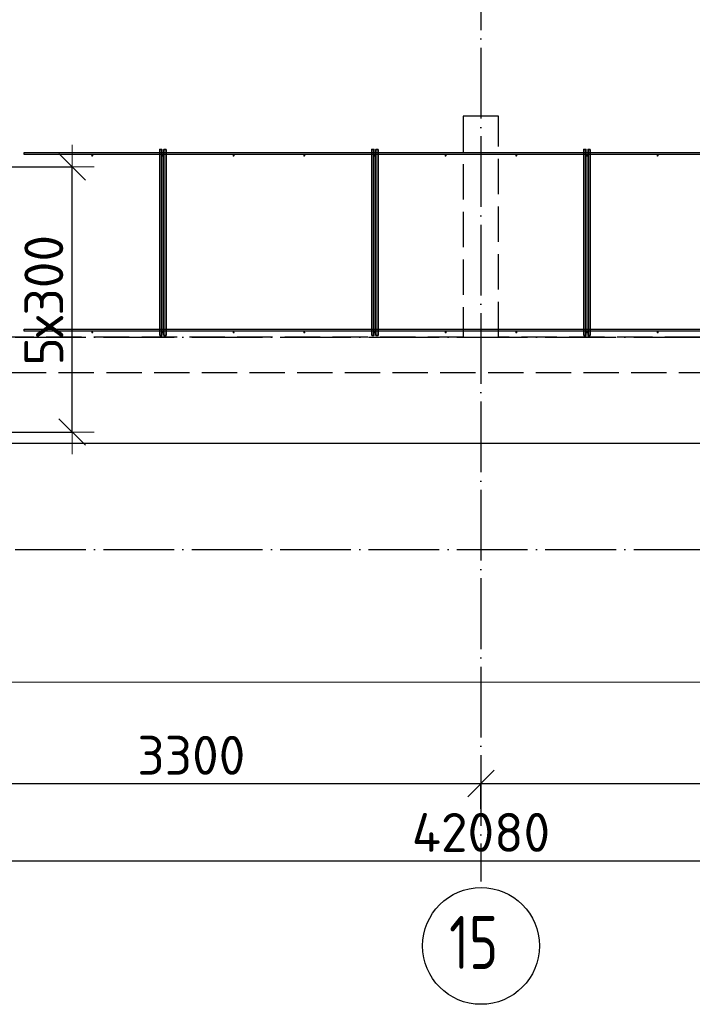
# Model space of a CAD drawing. Header units: millimetres. Extents: x 13527 to 139154, y -122592 to 61893.
# Tile 99 of 128: x 93730 to 97536, y 27427 to 32997. Entities that reach past the tile are written whole.
import ezdxf

# ---------------------------------------------------------------- set-up
doc = ezdxf.new("R2010")
doc.units = ezdxf.units.MM
doc.header["$PDMODE"] = 65
for name, pattern in [('______11', [500, 400, -50, 0, -50]), ('______2', [270, 200, -70]), ('______5', [1100, 800, -100, 100, -100])]:
    doc.linetypes.add(name, pattern=pattern)
for name, color, linetype, lineweight in [('Standard', 7, 'Continuous', 25), ('Размерная линия_ общее', 7, 'Continuous', 13), ('Стена_ общее', 7, 'Continuous', 35), ('Фундамент_ общее', 7, 'Continuous', 35)]:
    doc.layers.add(name, color=color, linetype=linetype, lineweight=lineweight)
doc.layers.add('Арм.стержн. Фиксатор', color=7, linetype='Continuous', lineweight=35, true_color=0x501e0f)
doc.layers.add('Осевая линия_ общее', color=7, linetype='______5', lineweight=13, true_color=0xa0a0a0)
doc.styles.add('ISOCPEUR', font='ISOCPEUR')
doc.dimstyles.new('DIMSTYLE_16', dxfattribs={"dimtxt": 220, "dimasz": 250, "dimexe": 0, "dimexo": 0, "dimgap": 110, "dimtad": 2, "dimdec": 0, "dimrnd": 1, "dimzin": 12, "dimdsep": 46, "dimtxsty": 'ISOCPEUR', "dimblk1": 'ALL_ML_STRICH', "dimblk2": 'ALL_ML_STRICH', "dimsah": 1, "dimcen": 0, "dimclrd": 7, "dimclre": 256, "dimclrt": 7, "dimadec": 0, "dimazin": 0, "dimtfac": 1, "dimtdec": 0, "dimtix": 1, "dimtmove": 2, "dimatfit": 3, "dimfxl": 0, "dimtzin": 0, "dimlwd": 0, "dimlwe": -3, "dimarcsym": 0})
doc.dimstyles.new('DIMSTYLE_5', dxfattribs={"dimtxt": 220, "dimasz": 250, "dimexe": 0, "dimexo": 0, "dimgap": 110, "dimtad": 2, "dimdec": 0, "dimrnd": 5, "dimzin": 12, "dimdsep": 46, "dimtxsty": 'ISOCPEUR', "dimblk1": 'ALL_ML_STRICH', "dimblk2": 'ALL_ML_STRICH', "dimsah": 1, "dimcen": 0, "dimclrd": 7, "dimclre": 256, "dimclrt": 7, "dimadec": 0, "dimazin": 0, "dimtfac": 1, "dimtdec": 0, "dimtix": 1, "dimtmove": 2, "dimatfit": 3, "dimfxl": 0, "dimtzin": 0, "dimlwd": 0, "dimlwe": -3, "dimarcsym": 0})

# ---------------------------------------------------------------- blocks, each defined once
blk = doc.blocks.new('ALL_ML_STRICH')
at = {"color": 0, "linetype": 'ByBlock', "lineweight": -2}
for p, q in [((0, -0.5), (0, 0.5)), ((-0.3, -0.3), (0.3, 0.3)), ((-1, 0), (0.5, 0))]:
    blk.add_line(p, q, dxfattribs=at)
blk = doc.blocks.new('*D453')
at = {"layer": 'DEFPOINTS', "color": 7, "linetype": 'Continuous', "lineweight": 13, "transparency": 33554687}
for p in [(93411.8, 32164), (92586, 30664), (94026.3, 30664)]:
    blk.add_point(p, dxfattribs=at)
at = {"layer": 'Размерная линия_ общее', "color": 253, "linetype": 'Continuous', "lineweight": -2, "true_color": 0xa0a0a0, "transparency": 33554687}
for p, q in [((93431.8, 32164), (94026.3, 32164)), ((92606, 30664), (94026.3, 30664))]:
    blk.add_line(p, q, dxfattribs=at)
at = {"layer": 'Размерная линия_ общее', "color": 7, "linetype": 'Continuous', "lineweight": -2, "transparency": 33554687}
blk.add_line((94026.3, 30664), (94026.3, 32164), dxfattribs=at)
at = {"layer": 'Размерная линия_ общее', "color": 7, "linetype": 'Continuous', "lineweight": 13, "transparency": 33554687, "xscale": 250, "yscale": 250, "zscale": 250}
for p, rotation in [((94026.3, 32164), 90), ((94026.3, 30664), 270)]:
    blk.add_blockref('ALL_ML_STRICH', p, dxfattribs=dict(at, rotation=rotation))
at = {"layer": 'Размерная линия_ общее', "color": 7, "linetype": 'Continuous', "lineweight": 13, "transparency": 33554687, "insert": (93756.3, 31040), "char_height": 220, "width": 11, "attachment_point": 1, "rotation": 90, "line_spacing_factor": 0.60241, "style": 'ISOCPEUR'}
blk.add_mtext('5х300', dxfattribs=at)
blk = doc.blocks.new('*D556')
at = {"layer": 'DEFPOINTS', "color": 7, "linetype": 'Continuous', "lineweight": 13, "transparency": 33554687}
for p in [(93040, 28675.7), (93040, 28512.1), (96340, 28512.1)]:
    blk.add_point(p, dxfattribs=at)
at = {"layer": 'Размерная линия_ общее', "color": 253, "linetype": 'Continuous', "lineweight": -2, "true_color": 0xa0a0a0, "transparency": 33554687}
for p, q in [((93040, 28532.1), (93040, 28675.7)), ((96340, 28532.1), (96340, 28675.7))]:
    blk.add_line(p, q, dxfattribs=at)
at = {"layer": 'Размерная линия_ общее', "color": 7, "linetype": 'Continuous', "lineweight": -2, "transparency": 33554687}
blk.add_line((93040, 28675.7), (96340, 28675.7), dxfattribs=at)
at = {"layer": 'Размерная линия_ общее', "color": 7, "linetype": 'Continuous', "lineweight": 13, "transparency": 33554687, "xscale": 250, "yscale": 250, "zscale": 250, "rotation": 180}
blk.add_blockref('ALL_ML_STRICH', (93040, 28675.7), dxfattribs=at)
at = {"layer": 'Размерная линия_ общее', "color": 7, "linetype": 'Continuous', "lineweight": 13, "transparency": 33554687, "xscale": 250, "yscale": 250, "zscale": 250}
blk.add_blockref('ALL_ML_STRICH', (96340, 28675.7), dxfattribs=at)
at = {"layer": 'Размерная линия_ общее', "color": 7, "linetype": 'Continuous', "lineweight": 13, "transparency": 33554687, "insert": (94701, 28835.7), "char_height": 220, "width": 880, "attachment_point": 5, "style": 'ISOCPEUR'}
blk.add_mtext('\\A1;{3300}', dxfattribs=at)
blk = doc.blocks.new('*D557')
at = {"layer": 'DEFPOINTS', "color": 7, "linetype": 'Continuous', "lineweight": 13, "transparency": 33554687}
for p in [(96340, 28675.7), (96340, 28512.1), (99640, 28512.1)]:
    blk.add_point(p, dxfattribs=at)
at = {"layer": 'Размерная линия_ общее', "color": 253, "linetype": 'Continuous', "lineweight": -2, "true_color": 0xa0a0a0, "transparency": 33554687}
for p, q in [((96340, 28532.1), (96340, 28675.7)), ((99640, 28532.1), (99640, 28675.7))]:
    blk.add_line(p, q, dxfattribs=at)
at = {"layer": 'Размерная линия_ общее', "color": 7, "linetype": 'Continuous', "lineweight": -2, "transparency": 33554687}
blk.add_line((96340, 28675.7), (99640, 28675.7), dxfattribs=at)
at = {"layer": 'Размерная линия_ общее', "color": 7, "linetype": 'Continuous', "lineweight": 13, "transparency": 33554687, "xscale": 250, "yscale": 250, "zscale": 250, "rotation": 180}
blk.add_blockref('ALL_ML_STRICH', (96340, 28675.7), dxfattribs=at)
at = {"layer": 'Размерная линия_ общее', "color": 7, "linetype": 'Continuous', "lineweight": 13, "transparency": 33554687, "xscale": 250, "yscale": 250, "zscale": 250}
blk.add_blockref('ALL_ML_STRICH', (99640, 28675.7), dxfattribs=at)
at = {"layer": 'Размерная линия_ общее', "color": 7, "linetype": 'Continuous', "lineweight": 13, "transparency": 33554687, "insert": (98001, 28835.7), "char_height": 220, "width": 880, "attachment_point": 5, "style": 'ISOCPEUR'}
blk.add_mtext('\\A1;{3300}', dxfattribs=at)
blk = doc.blocks.new('*D563')
at = {"layer": 'DEFPOINTS', "color": 7, "linetype": 'Continuous', "lineweight": 13, "transparency": 33554687}
for p in [(75300, 28239.6), (75300, 28122.1), (117380, 28122.1)]:
    blk.add_point(p, dxfattribs=at)
at = {"layer": 'Размерная линия_ общее', "color": 253, "linetype": 'Continuous', "lineweight": -2, "true_color": 0xa0a0a0, "transparency": 33554687}
for p, q in [((75300, 28222.1), (75300, 28239.6)), ((117380, 28222.1), (117380, 28239.6))]:
    blk.add_line(p, q, dxfattribs=at)
at = {"layer": 'Размерная линия_ общее', "color": 7, "linetype": 'Continuous', "lineweight": -2, "transparency": 33554687}
blk.add_line((75300, 28239.6), (117380, 28239.6), dxfattribs=at)
at = {"layer": 'Размерная линия_ общее', "color": 7, "linetype": 'Continuous', "lineweight": 13, "transparency": 33554687, "xscale": 250, "yscale": 250, "zscale": 250, "rotation": 180}
blk.add_blockref('ALL_ML_STRICH', (75300, 28239.6), dxfattribs=at)
at = {"layer": 'Размерная линия_ общее', "color": 7, "linetype": 'Continuous', "lineweight": 13, "transparency": 33554687, "xscale": 250, "yscale": 250, "zscale": 250}
blk.add_blockref('ALL_ML_STRICH', (117380, 28239.6), dxfattribs=at)
at = {"layer": 'Размерная линия_ общее', "color": 7, "linetype": 'Continuous', "lineweight": 13, "transparency": 33554687, "insert": (96340, 28399.6), "char_height": 220, "width": 1100, "attachment_point": 5, "style": 'ISOCPEUR'}
blk.add_mtext('\\A1;{42080}', dxfattribs=at)
blk = doc.blocks.new('СЛОЖНЫЙ_ОБЪЕКТ_6')
at = {"layer": 'Стена_ общее', "color": 9, "linetype": '______2', "lineweight": -3, "true_color": 0xc7c7c7, "transparency": 33554687}
for p, q in [((96240, 32450), (96240, 31200)), ((96440, 32450), (96240, 32450)), ((96440, 31200), (96440, 32450)), ((96240, 31200), (93140, 31200)), ((99740, 31200), (96440, 31200)), ((93140, 31000), (99540, 31000))]:
    blk.add_line(p, q, dxfattribs=at)

msp = doc.modelspace()

# ---------------------------------------------------------------- hatches: boundary and pattern name
at = {"layer": 'Арм.стержн. Фиксатор', "linetype": 'Continuous', "lineweight": 35, "transparency": 33554687}
for points in [[(94146, 32228), (94145.5, 32230.3), (94144.2, 32232.2), (94142.3, 32233.5), (94140, 32234), (94137.7, 32233.5), (94135.8, 32232.2), (94134.5, 32230.3), (94134, 32228), (94134.5, 32225.7), (94135.8, 32223.8), (94137.7, 32222.5), (94140, 32222), (94142.3, 32222.5), (94144.2, 32223.8), (94145.5, 32225.7)], [(94546, 32228), (94545.5, 32230.3), (94544.2, 32232.2), (94542.3, 32233.5), (94540, 32234), (94537.7, 32233.5), (94535.8, 32232.2), (94534.5, 32230.3), (94534, 32228), (94534.5, 32225.7), (94535.8, 32223.8), (94537.7, 32222.5), (94540, 32222), (94542.3, 32222.5), (94544.2, 32223.8), (94545.5, 32225.7)], [(94946, 32228), (94945.5, 32230.3), (94944.2, 32232.2), (94942.3, 32233.5), (94940, 32234), (94937.7, 32233.5), (94935.8, 32232.2), (94934.5, 32230.3), (94934, 32228), (94934.5, 32225.7), (94935.8, 32223.8), (94937.7, 32222.5), (94940, 32222), (94942.3, 32222.5), (94944.2, 32223.8), (94945.5, 32225.7)], [(95346, 32228), (95345.5, 32230.3), (95344.2, 32232.2), (95342.3, 32233.5), (95340, 32234), (95337.7, 32233.5), (95335.8, 32232.2), (95334.5, 32230.3), (95334, 32228), (95334.5, 32225.7), (95335.8, 32223.8), (95337.7, 32222.5), (95340, 32222), (95342.3, 32222.5), (95344.2, 32223.8), (95345.5, 32225.7)], [(95746, 32228), (95745.5, 32230.3), (95744.2, 32232.2), (95742.3, 32233.5), (95740, 32234), (95737.7, 32233.5), (95735.8, 32232.2), (95734.5, 32230.3), (95734, 32228), (95734.5, 32225.7), (95735.8, 32223.8), (95737.7, 32222.5), (95740, 32222), (95742.3, 32222.5), (95744.2, 32223.8), (95745.5, 32225.7)], [(96146, 32228), (96145.5, 32230.3), (96144.2, 32232.2), (96142.3, 32233.5), (96140, 32234), (96137.7, 32233.5), (96135.8, 32232.2), (96134.5, 32230.3), (96134, 32228), (96134.5, 32225.7), (96135.8, 32223.8), (96137.7, 32222.5), (96140, 32222), (96142.3, 32222.5), (96144.2, 32223.8), (96145.5, 32225.7)], [(96546, 32228), (96545.5, 32230.3), (96544.2, 32232.2), (96542.3, 32233.5), (96540, 32234), (96537.7, 32233.5), (96535.8, 32232.2), (96534.5, 32230.3), (96534, 32228), (96534.5, 32225.7), (96535.8, 32223.8), (96537.7, 32222.5), (96540, 32222), (96542.3, 32222.5), (96544.2, 32223.8), (96545.5, 32225.7)], [(96946, 32228), (96945.5, 32230.3), (96944.2, 32232.2), (96942.3, 32233.5), (96940, 32234), (96937.7, 32233.5), (96935.8, 32232.2), (96934.5, 32230.3), (96934, 32228), (96934.5, 32225.7), (96935.8, 32223.8), (96937.7, 32222.5), (96940, 32222), (96942.3, 32222.5), (96944.2, 32223.8), (96945.5, 32225.7)], [(97346, 32228), (97345.5, 32230.3), (97344.2, 32232.2), (97342.3, 32233.5), (97340, 32234), (97337.7, 32233.5), (97335.8, 32232.2), (97334.5, 32230.3), (97334, 32228), (97334.5, 32225.7), (97335.8, 32223.8), (97337.7, 32222.5), (97340, 32222), (97342.3, 32222.5), (97344.2, 32223.8), (97345.5, 32225.7)], [(94146, 31228), (94145.5, 31230.3), (94144.2, 31232.2), (94142.3, 31233.5), (94140, 31234), (94137.7, 31233.5), (94135.8, 31232.2), (94134.5, 31230.3), (94134, 31228), (94134.5, 31225.7), (94135.8, 31223.8), (94137.7, 31222.5), (94140, 31222), (94142.3, 31222.5), (94144.2, 31223.8), (94145.5, 31225.7)], [(94546, 31228), (94545.5, 31230.3), (94544.2, 31232.2), (94542.3, 31233.5), (94540, 31234), (94537.7, 31233.5), (94535.8, 31232.2), (94534.5, 31230.3), (94534, 31228), (94534.5, 31225.7), (94535.8, 31223.8), (94537.7, 31222.5), (94540, 31222), (94542.3, 31222.5), (94544.2, 31223.8), (94545.5, 31225.7)], [(94946, 31228), (94945.5, 31230.3), (94944.2, 31232.2), (94942.3, 31233.5), (94940, 31234), (94937.7, 31233.5), (94935.8, 31232.2), (94934.5, 31230.3), (94934, 31228), (94934.5, 31225.7), (94935.8, 31223.8), (94937.7, 31222.5), (94940, 31222), (94942.3, 31222.5), (94944.2, 31223.8), (94945.5, 31225.7)], [(95346, 31228), (95345.5, 31230.3), (95344.2, 31232.2), (95342.3, 31233.5), (95340, 31234), (95337.7, 31233.5), (95335.8, 31232.2), (95334.5, 31230.3), (95334, 31228), (95334.5, 31225.7), (95335.8, 31223.8), (95337.7, 31222.5), (95340, 31222), (95342.3, 31222.5), (95344.2, 31223.8), (95345.5, 31225.7)], [(95746, 31228), (95745.5, 31230.3), (95744.2, 31232.2), (95742.3, 31233.5), (95740, 31234), (95737.7, 31233.5), (95735.8, 31232.2), (95734.5, 31230.3), (95734, 31228), (95734.5, 31225.7), (95735.8, 31223.8), (95737.7, 31222.5), (95740, 31222), (95742.3, 31222.5), (95744.2, 31223.8), (95745.5, 31225.7)], [(96146, 31228), (96145.5, 31230.3), (96144.2, 31232.2), (96142.3, 31233.5), (96140, 31234), (96137.7, 31233.5), (96135.8, 31232.2), (96134.5, 31230.3), (96134, 31228), (96134.5, 31225.7), (96135.8, 31223.8), (96137.7, 31222.5), (96140, 31222), (96142.3, 31222.5), (96144.2, 31223.8), (96145.5, 31225.7)], [(96546, 31228), (96545.5, 31230.3), (96544.2, 31232.2), (96542.3, 31233.5), (96540, 31234), (96537.7, 31233.5), (96535.8, 31232.2), (96534.5, 31230.3), (96534, 31228), (96534.5, 31225.7), (96535.8, 31223.8), (96537.7, 31222.5), (96540, 31222), (96542.3, 31222.5), (96544.2, 31223.8), (96545.5, 31225.7)], [(96946, 31228), (96945.5, 31230.3), (96944.2, 31232.2), (96942.3, 31233.5), (96940, 31234), (96937.7, 31233.5), (96935.8, 31232.2), (96934.5, 31230.3), (96934, 31228), (96934.5, 31225.7), (96935.8, 31223.8), (96937.7, 31222.5), (96940, 31222), (96942.3, 31222.5), (96944.2, 31223.8), (96945.5, 31225.7)], [(97346, 31228), (97345.5, 31230.3), (97344.2, 31232.2), (97342.3, 31233.5), (97340, 31234), (97337.7, 31233.5), (97335.8, 31232.2), (97334.5, 31230.3), (97334, 31228), (97334.5, 31225.7), (97335.8, 31223.8), (97337.7, 31222.5), (97340, 31222), (97342.3, 31222.5), (97344.2, 31223.8), (97345.5, 31225.7)]]:
    msp.add_hatch(color=34, dxfattribs=at).paths.add_polyline_path(points)

# ---------------------------------------------------------------- linework, layer by layer
at = {"layer": 'Standard', "color": 7, "linetype": 'Continuous', "lineweight": 13, "transparency": 33554687}
msp.add_lwpolyline([(75100, 29250), (117980, 29250), (117980, 46440), (75100, 46440), (75100, 29250)], dxfattribs=at)
at = {"layer": 'Арм.стержн. Фиксатор', "color": 34, "linetype": 'Continuous', "lineweight": 35, "transparency": 33554687}
for points in [[(94522, 31211.1), (94522, 32263.1), (94534, 32263.1), (94534, 31211.1), (94522, 31211.1)], [(94558, 32262.9), (94558, 31210.8), (94546, 31210.8), (94546, 32262.9), (94558, 32262.9)], [(95722, 31211.1), (95722, 32263.1), (95734, 32263.1), (95734, 31211.1), (95722, 31211.1)], [(95758, 32262.9), (95758, 31210.8), (95746, 31210.8), (95746, 32262.9), (95758, 32262.9)], [(96922, 31211.1), (96922, 32263.1), (96934, 32263.1), (96934, 31211.1), (96922, 31211.1)], [(96958, 32262.9), (96958, 31210.8), (96946, 31210.8), (96946, 32262.9), (96958, 32262.9)]]:
    msp.add_lwpolyline(points, dxfattribs=at)
at = {"layer": 'Арм.стержн. Фиксатор', "color": 34, "linetype": 'Continuous', "lineweight": 25, "transparency": 33554687}
for points in [[(93754.2, 32246), (98991.7, 32246), (98991.7, 32234), (93754.2, 32234), (93754.2, 32246)], [(93754.2, 32246), (98991.7, 32246), (98991.7, 32234), (93754.2, 32234), (93754.2, 32246)], [(93754.2, 31246), (98991.7, 31246), (98991.7, 31234), (93754.2, 31234), (93754.2, 31246)], [(93754.2, 31246), (98991.7, 31246), (98991.7, 31234), (93754.2, 31234), (93754.2, 31246)]]:
    msp.add_lwpolyline(points, dxfattribs=at)
at = {"layer": 'Осевая линия_ общее', "color": 253, "linetype": '______11', "lineweight": -3, "true_color": 0xa0a0a0, "transparency": 33554687}
for p, q in [((96340, 46340), (96340, 28122.1)), ((75200, 31200), (119325.4, 31200)), ((75200, 30000), (119325.4, 30000))]:
    msp.add_line(p, q, dxfattribs=at)
at = {"layer": 'Осевая линия_ общее', "color": 7, "linetype": 'Continuous', "lineweight": -3, "transparency": 33554687}
msp.add_circle((96340.4, 27757.6), 330.4, dxfattribs=at)
at = {"layer": 'Фундамент_ общее', "color": 7, "lineweight": 25, "transparency": 33554687}
msp.add_line((99140, 30600), (93540, 30600), dxfattribs=at)
at = {"layer": 'Фундамент_ общее', "color": 7, "linetype": 'Continuous', "lineweight": 25, "transparency": 33554687}
msp.add_line((99140, 30600), (93540, 30600), dxfattribs=at)

# ---------------------------------------------------------------- block references
at = {"layer": 'Стена_ общее', "color": 9, "linetype": '______2', "lineweight": -3, "true_color": 0xc7c7c7, "transparency": 33554687}
msp.add_blockref('СЛОЖНЫЙ_ОБЪЕКТ_6', (0, 0), dxfattribs=at)

# ---------------------------------------------------------------- texts
at = {"layer": 'Осевая линия_ общее', "color": 7, "linetype": 'Continuous', "lineweight": -3, "transparency": 33554687, "insert": (96160.4, 27627.1), "char_height": 300, "width": 472.281, "attachment_point": 7, "style": 'ISOCPEUR'}
msp.add_mtext('\\W0.75;15', dxfattribs=at)

# ---------------------------------------------------------------- dimensions: what is measured, and where the dimension line sits
at = {"layer": 'Размерная линия_ общее', "color": 7, "linetype": 'Continuous', "lineweight": 13, "transparency": 33554687}
dim = msp.add_linear_dim(base=(94026.3, 32164), p1=(92606, 30664), p2=(93431.8, 32164), angle=90, text='5х300', dimstyle='DIMSTYLE_5', override={"dimpost": '<>', "dimclrd": 7, "dimclre": 253, "dimclrt": 7, "dimlwd": 0, "dimlwe": 65533}, dxfattribs=at)
dim.commit()
dim.dimension.update_dxf_attribs({"geometry": '*D453', "text_midpoint": (93916.3, 31414), "dimtype": 160})
for base, p1, p2, dimstyle, picture, middle in [((96340, 28675.7), (93040, 28532.1), (96340, 28532.1), 'DIMSTYLE_5', '*D556', (94701, 28835.7)), ((99640, 28675.7), (96340, 28532.1), (99640, 28532.1), 'DIMSTYLE_5', '*D557', (98001, 28835.7)), ((117380, 28239.6), (75300, 28222.1), (117380, 28222.1), 'DIMSTYLE_16', '*D563', (96340, 28399.6))]:
    dim = msp.add_linear_dim(base=base, p1=p1, p2=p2, dimstyle=dimstyle, override={"dimpost": '<>', "dimclrd": 7, "dimclre": 253, "dimclrt": 7, "dimlwd": 0, "dimlwe": 65533}, dxfattribs=at)
    dim.commit()
    dim.dimension.update_dxf_attribs({"geometry": picture, "text_midpoint": middle, "dimtype": 160})

doc.saveas('drawing.dxf')
